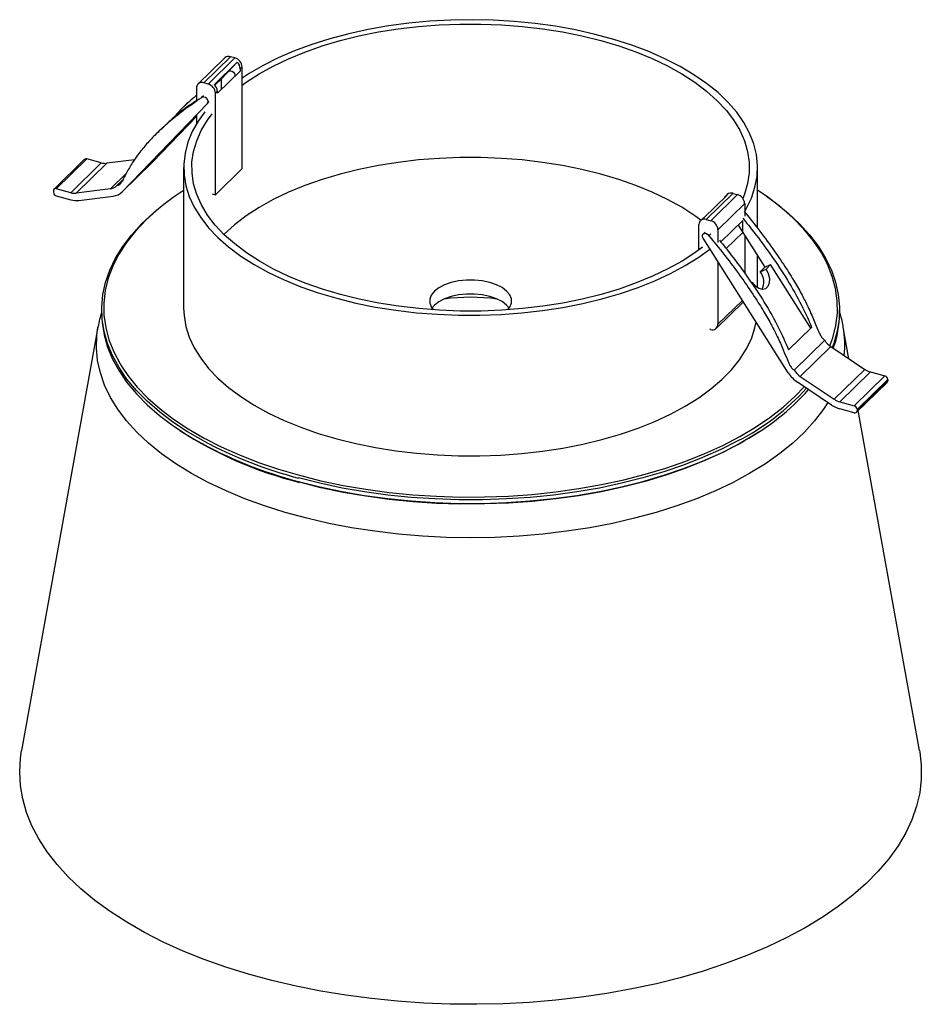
# Paper-space layout '_Trimétrica' of a CAD drawing. Header units: millimetres. Extents: x -55 to 55, y -54 to 66.
import ezdxf

# ---------------------------------------------------------------- set-up
doc = ezdxf.new("R2010")
doc.units = ezdxf.units.MM

psp = doc.layouts.new('_Trimétrica')

# ---------------------------------------------------------------- linework, layer by layer
at = {"color": 7, "linetype": 'Continuous', "lineweight": 25}
for p, q in [((-30.05, 61.52), (-33.32, 58.33)), ((-32.62, 58.47), (-29.35, 61.66)), ((-32.08, 58.33), (-28.81, 61.52)), ((-28.81, 61.52), (-29.35, 61.66)), ((-31.32, 58.26), (-28.53, 60.98)), ((-28.53, 60.98), (-30.47, 58.97)), ((-28.16, 60.19), (-27.93, 60.42)), ((-28.16, 60.19), (-28.16, 59.92)), ((-27.93, 48.02), (-27.93, 60.42)), ((-30.47, 58.97), (-31.26, 58.2)), ((-30.95, 57.2), (-28.16, 59.92)), ((-30.47, 57.67), (-30.47, 58.97)), ((-33.5, 57.86), (-33.5, 56.31)), ((-32.08, 58.33), (-32.62, 58.47)), ((-32.64, 56.9), (-32.88, 56.67)), ((-31.2, 57.23), (-30.95, 57.46)), ((-31.2, 44.83), (-31.2, 57.23)), ((-30.95, 57.2), (-30.95, 57.46)), ((-42.55, 45.2), (-32.17, 55.96)), ((-34.58, 56), (-35.05, 55.54)), ((-32.17, 55.96), (-31.94, 56.19)), ((-38.82, 48.85), (-33.5, 54.36)), ((-35.95, 52.02), (-33.5, 54.55)), ((-33.72, 54.2), (-33.78, 54.26)), ((-33.5, 54.41), (-33.72, 54.2)), ((-33.5, 54.57), (-33.5, 53.48)), ((-37.85, 52.81), (-38.32, 52.35)), ((-35.38, 52.57), (-35.95, 52.02)), ((-35.38, 52.57), (-35.4, 52.59)), ((-47.15, 49.15), (-50.88, 45.5)), ((-50.6, 45.56), (-46.87, 49.2)), ((-48.84, 45.08), (-45.11, 48.72)), ((-48.17, 45.02), (-44.44, 48.67)), ((-45.11, 48.72), (-46.87, 49.2)), ((-41.07, 49.09), (-44.44, 48.67)), ((-42.59, 45.16), (-38.85, 48.81)), ((-42.55, 45.2), (-38.82, 48.85)), ((-38.85, 48.81), (-38.82, 48.85)), ((-35.07, 48.15), (-35.07, 31.01)), ((34.93, 40.75), (34.93, 48.15)), ((-44.01, 45.54), (-42.05, 47.46)), ((-31.2, 44.83), (-27.93, 48.02)), ((-43.26, 45.9), (-42.46, 46.68)), ((-50.96, 45.31), (-50.96, 45.14)), ((-48.84, 45.08), (-50.6, 45.56)), ((-50.6, 44.7), (-48.84, 44.22)), ((-44.01, 45.54), (-48.17, 45.02)), ((-47.84, 44.14), (-43.68, 44.66)), ((-31.61, 44.94), (-31.2, 44.83)), ((28.4, 42.03), (31.19, 44.75)), ((28.68, 41.82), (31.94, 45)), ((29.22, 41.67), (32.48, 44.86)), ((31.24, 44.86), (31.01, 44.63)), ((31.94, 45), (32.48, 44.86)), ((35.18, 45.21), (34.93, 45.37)), ((30.1, 40.57), (33.37, 43.76)), ((33.37, 43.76), (33.37, 42.21)), ((27.79, 38.11), (27.79, 41.2)), ((28.22, 41.91), (27.98, 41.67)), ((28.68, 41.82), (29.22, 41.67)), ((33.13, 41.68), (30.46, 39.07)), ((32.57, 41.13), (35.82, 36)), ((33.13, 40.24), (33.13, 41.68)), ((28.54, 40.27), (28.31, 40.04)), ((29.01, 39.84), (29.25, 40.07)), ((30.1, 40.57), (30.1, 39.02)), ((33.13, 40.24), (31.1, 38.26)), ((33.37, 39.88), (33.37, 35.26)), ((38.68, 23.12), (28.3, 39.53)), ((34.93, 33.47), (34.93, 37.4)), ((30.1, 36.69), (30.1, 29.03)), ((35.82, 36), (36.53, 36.32)), ((36.53, 36.32), (35.97, 35.77)), ((41.43, 28.56), (36.53, 36.32)), ((35.82, 36), (35.26, 35.45)), ((35.26, 35.45), (35.97, 35.77)), ((34.18, 34.09), (34.3, 34.14)), ((34.3, 34.14), (34.21, 34.05)), ((29.91, 28.55), (33.18, 31.74)), ((30.1, 29.03), (33.1, 31.95)), ((33.21, 31.77), (33.18, 31.74)), ((-45.07, 30.79), (-45.07, 30.37)), ((44.93, 30.37), (44.93, 30.79)), ((-45.52, 28.69), (-54.83, -22.95)), ((-45.52, 28.69), (-45.51, 28.75)), ((29.22, 28.41), (29.1, 28.44)), ((38.73, 25.92), (41.53, 28.65)), ((46.08, 24.84), (45.39, 28.69)), ((39.39, 23.44), (43.13, 27.08)), ((40.14, 22.67), (43.88, 26.31)), ((43.88, 26.31), (48.04, 23.54)), ((44.3, 19.89), (48.04, 23.54)), ((44.97, 19.58), (48.71, 23.23)), ((48.71, 23.23), (50.47, 22.75)), ((43.97, 19.19), (39.81, 21.97)), ((40.14, 22.67), (44.3, 19.89)), ((46.73, 19.1), (50.47, 22.75)), ((47.01, 18.3), (50.75, 21.95)), ((47.09, 18.66), (50.82, 22.31)), ((47.09, 18.49), (50.82, 22.14)), ((50.82, 22.31), (50.82, 22.14)), ((44.97, 19.58), (46.73, 19.1)), ((46.73, 18.25), (44.97, 18.72)), ((47.09, 18.66), (47.09, 18.49)), ((54.7, -22.95), (47.22, 18.51))]:
    psp.add_line(p, q, dxfattribs=at)
at = {"color": 7, "linetype": 'Continuous', "lineweight": 25, "flags": 128}
for points in [[(33.37, 42.82), (33.55, 43.13), (34.18, 44.42), (34.62, 45.74), (34.87, 47.06), (34.93, 48.39), (34.8, 49.72), (34.48, 51.05), (33.97, 52.35), (33.27, 53.64), (32.4, 54.89), (31.34, 56.1), (30.12, 57.28), (28.72, 58.4), (27.18, 59.47), (25.48, 60.47), (23.64, 61.41), (21.68, 62.28), (19.59, 63.07), (17.4, 63.77), (15.11, 64.39), (12.74, 64.93), (10.3, 65.37), (7.8, 65.72), (5.26, 65.97), (2.69, 66.12), (0.11, 66.18), (-2.48, 66.14), (-5.05, 65.99), (-7.59, 65.76), (-10.1, 65.42), (-12.55, 64.99), (-14.93, 64.47), (-17.23, 63.86), (-19.43, 63.17), (-21.53, 62.39), (-23.52, 61.53), (-25.37, 60.61), (-27.09, 59.61), (-27.93, 59.06)], [(-27.93, 58.19), (-27.44, 58.54), (-25.85, 59.57), (-24.13, 60.53), (-22.26, 61.42), (-20.28, 62.23), (-18.18, 62.97), (-15.97, 63.63), (-13.68, 64.2), (-11.32, 64.68), (-8.89, 65.06), (-6.41, 65.36), (-3.9, 65.55), (-1.36, 65.65), (1.18, 65.65), (3.72, 65.55), (6.23, 65.36), (8.71, 65.07), (11.14, 64.68), (13.51, 64.21), (15.8, 63.64), (18, 62.98), (20.1, 62.25), (22.09, 61.43), (23.96, 60.54), (25.69, 59.58), (27.28, 58.56), (28.71, 57.48), (29.98, 56.34), (31.09, 55.16), (32.02, 53.95), (32.77, 52.69), (33.34, 51.42), (33.72, 50.12), (33.91, 48.82), (33.91, 47.51), (33.72, 46.2), (33.34, 44.91), (33.14, 44.39)], [(-29.62, 59.85), (-29.49, 59.93), (-29.33, 59.94), (-29.16, 59.89), (-29, 59.77), (-28.88, 59.62), (-28.82, 59.45), (-28.83, 59.28), (-28.84, 59.26)], [(-32.17, 55.96), (-32.1, 56.09), (-32.09, 56.26), (-32.15, 56.43), (-32.27, 56.59), (-32.42, 56.7), (-32.59, 56.75), (-32.76, 56.74), (-32.88, 56.66)], [(-33.72, 54.2), (-34.09, 53.81), (-34.52, 53.38), (-34.95, 52.95), (-35.33, 52.56), (-35.62, 52.28), (-35.78, 52.13), (-35.79, 52.13), (-35.66, 52.28), (-35.38, 52.57)], [(-32.5, 54.93), (-33.3, 53.81), (-34.02, 52.53), (-34.56, 51.23), (-34.9, 49.91), (-35.06, 48.58), (-35.02, 47.24), (-34.8, 45.92), (-34.38, 44.6), (-33.78, 43.31), (-32.99, 42.04), (-32.03, 40.8), (-30.89, 39.61), (-29.58, 38.46), (-28.11, 37.36), (-26.48, 36.32), (-24.71, 35.35), (-22.81, 34.45), (-20.78, 33.62), (-18.64, 32.87), (-16.4, 32.21)], [(-15.94, 32.66), (-18.14, 33.32), (-20.24, 34.06), (-22.23, 34.87), (-24.09, 35.76), (-25.82, 36.72), (-27.41, 37.74), (-28.84, 38.83), (-30.12, 39.96), (-31.22, 41.14), (-32.15, 42.36), (-32.9, 43.61), (-33.47, 44.88), (-33.85, 46.18), (-34.04, 47.49), (-34.05, 48.8), (-33.86, 50.1), (-33.48, 51.4), (-32.92, 52.67), (-32.17, 53.92), (-31.61, 54.69)], [(28.03, 41.73), (27.28, 42.27), (25.69, 43.3), (23.96, 44.26), (22.09, 45.15), (20.1, 45.96), (18, 46.7), (15.8, 47.35), (13.51, 47.92), (11.14, 48.4), (8.71, 48.78), (6.23, 49.07), (3.72, 49.27), (1.18, 49.36), (-1.36, 49.36), (-3.9, 49.27), (-6.41, 49.07), (-8.89, 48.78), (-11.32, 48.39), (-13.68, 47.91), (-15.97, 47.34), (-18.18, 46.69), (-20.28, 45.95), (-22.26, 45.13), (-24.13, 44.24), (-25.85, 43.28), (-27.44, 42.25), (-28.87, 41.17), (-30.14, 40.04), (-30.17, 40.01)], [(43.77, 26.39), (44.12, 27.37), (44.49, 28.87), (44.67, 30.38), (44.65, 31.89), (44.44, 33.39), (44.04, 34.88), (43.46, 36.36), (42.69, 37.82), (41.73, 39.24), (40.59, 40.63), (39.29, 41.98), (37.81, 43.28), (36.17, 44.53), (35.18, 45.21)], [(36.01, 44.65), (37.09, 43.87), (38.65, 42.6), (40.05, 41.29), (41.29, 39.93), (42.35, 38.53), (43.23, 37.1), (43.94, 35.64), (44.45, 34.17), (44.78, 32.67), (44.93, 31.18), (44.88, 29.67), (44.64, 28.18), (44.22, 26.69), (44.04, 26.2)], [(-32.66, 14.81), (-34.58, 15.92), (-36.38, 17.11), (-38.03, 18.34), (-39.51, 19.64), (-40.83, 20.97), (-41.98, 22.35), (-42.95, 23.77), (-43.74, 25.21), (-44.35, 26.68), (-44.78, 28.17), (-45.01, 29.66), (-45.06, 31.16), (-44.92, 32.66), (-44.59, 34.15), (-44.08, 35.63), (-43.38, 37.09), (-42.49, 38.52), (-41.44, 39.92), (-40.2, 41.28), (-38.8, 42.59), (-38.36, 42.96)], [(-38.83, 42.52), (-39.65, 41.76), (-40.93, 40.41), (-42.03, 39.01), (-42.96, 37.58), (-43.7, 36.12), (-44.26, 34.64), (-44.63, 33.15), (-44.8, 31.64), (-44.79, 30.13), (-44.58, 28.63), (-44.18, 27.13), (-43.59, 25.66), (-42.82, 24.2), (-42.66, 23.93)], [(28.3, 39.53), (28.23, 39.7), (28.22, 39.87), (28.28, 40.01), (28.4, 40.1), (28.55, 40.13), (28.72, 40.09), (28.89, 39.99), (29.01, 39.84)], [(28.21, 38.43), (27.3, 37.76), (25.72, 36.74), (23.99, 35.78), (22.13, 34.89), (20.14, 34.07), (18.04, 33.33), (15.84, 32.67), (13.55, 32.11), (11.18, 31.63), (8.75, 31.24), (6.27, 30.95), (3.76, 30.75), (1.23, 30.65), (-1.32, 30.65), (-3.85, 30.75), (-6.37, 30.94), (-8.85, 31.23), (-11.28, 31.62), (-13.64, 32.1), (-15.94, 32.66)], [(-16.4, 32.21), (-14.07, 31.63), (-11.66, 31.14), (-9.19, 30.75), (-6.67, 30.45), (-4.12, 30.25), (-1.54, 30.14), (1.05, 30.13), (3.63, 30.23), (6.19, 30.42), (8.71, 30.7), (11.19, 31.08), (13.61, 31.56), (15.95, 32.12), (18.21, 32.78), (20.36, 33.51), (22.4, 34.33), (24.32, 35.22), (26.11, 36.19), (27.76, 37.22), (29.13, 38.21)], [(35.97, 35.77), (36.24, 35.21), (36.38, 34.62), (36.36, 34.07), (36.2, 33.63), (35.91, 33.35), (35.53, 33.26), (35.1, 33.38), (34.67, 33.68), (34.3, 34.14)], [(4.48, 30.8), (4.72, 31.13), (4.91, 31.63), (4.91, 32.13), (4.71, 32.63), (4.33, 33.09), (3.78, 33.51), (3.08, 33.86), (2.27, 34.14), (1.36, 34.33), (0.4, 34.43), (-0.58, 34.43), (-1.54, 34.33), (-2.45, 34.13), (-3.26, 33.85), (-3.95, 33.49), (-4.49, 33.07), (-4.86, 32.6), (-5.05, 32.1), (-5.04, 31.6), (-4.84, 31.1), (-4.62, 30.8)], [(4.65, 31.01), (4.33, 31.38), (3.78, 31.8), (3.08, 32.15), (2.27, 32.43), (1.36, 32.62), (0.4, 32.72), (-0.58, 32.71), (-1.54, 32.61), (-2.45, 32.42), (-3.26, 32.13), (-3.95, 31.77), (-4.49, 31.35), (-4.78, 31.01)], [(-45.07, 30.37), (-45.01, 29.23), (-44.78, 27.74), (-44.35, 26.25), (-43.74, 24.78), (-42.95, 23.34), (-41.98, 21.93), (-40.83, 20.55), (-39.51, 19.21), (-38.03, 17.92), (-36.38, 16.68), (-34.58, 15.5), (-33.57, 14.89)], [(-35.07, 31.01), (-35.02, 30.1), (-34.8, 28.77), (-34.38, 27.46), (-33.78, 26.16), (-32.99, 24.89), (-32.03, 23.66), (-30.89, 22.46), (-29.58, 21.31), (-28.11, 20.22), (-26.48, 19.18), (-24.71, 18.21), (-22.81, 17.31), (-20.78, 16.48), (-18.64, 15.73), (-16.4, 15.07)], [(-16.4, 15.07), (-14.07, 14.49), (-11.66, 14), (-9.19, 13.61), (-6.67, 13.31), (-4.12, 13.1), (-1.54, 13), (1.05, 12.99), (3.63, 13.08), (6.19, 13.27), (8.71, 13.56), (11.19, 13.94), (13.61, 14.42), (15.95, 14.98), (18.21, 15.63), (20.36, 16.37), (22.4, 17.19), (24.32, 18.08), (26.11, 19.04), (27.76, 20.07), (29.25, 21.16), (30.58, 22.3), (31.74, 23.49), (32.74, 24.72), (33.55, 25.99), (34.18, 27.28), (34.62, 28.59), (34.77, 29.3)], [(43.5, 19.5), (42.97, 18.68), (41.9, 17.26), (40.65, 15.88), (39.23, 14.55), (37.64, 13.26), (35.89, 12.03), (34, 10.86), (31.96, 9.76), (29.79, 8.73), (27.49, 7.77), (25.07, 6.89), (22.55, 6.09), (19.94, 5.38), (17.24, 4.76), (14.47, 4.23), (11.64, 3.79), (8.76, 3.45), (5.84, 3.2), (2.9, 3.05), (-0.06, 3), (-3.01, 3.05), (-5.95, 3.2), (-8.87, 3.45), (-11.75, 3.79), (-14.59, 4.22), (-17.36, 4.76), (-20.06, 5.38), (-22.67, 6.09), (-25.19, 6.88), (-27.6, 7.76), (-29.9, 8.72), (-32.08, 9.75), (-34.12, 10.85), (-36.01, 12.02), (-37.76, 13.25), (-39.35, 14.54), (-40.77, 15.87), (-42.03, 17.25), (-43.1, 18.67), (-44, 20.12), (-44.71, 21.6), (-45.23, 23.1), (-45.57, 24.61), (-45.71, 26.13), (-45.67, 27.65), (-45.52, 28.69)], [(-42.66, 23.93), (-41.87, 22.77), (-40.73, 21.38), (-39.42, 20.04), (-37.94, 18.73), (-36.3, 17.48), (-34.51, 16.29), (-32.57, 15.16), (-30.48, 14.1), (-28.27, 13.11), (-25.94, 12.2), (-23.5, 11.37), (-20.95, 10.62)], [(-20.95, 10.62), (-18.32, 9.96), (-15.61, 9.39), (-12.83, 8.92), (-10, 8.53), (-7.12, 8.25), (-4.22, 8.06), (-1.29, 7.97), (1.63, 7.98), (4.56, 8.08), (7.46, 8.29), (10.33, 8.59), (13.15, 8.99), (15.92, 9.48), (18.62, 10.07), (21.24, 10.74), (23.76, 11.5), (26.19, 12.35), (28.5, 13.27), (30.7, 14.27), (32.76, 15.34), (34.67, 16.48), (36.45, 17.68), (38.06, 18.94), (39.51, 20.25), (40.63, 21.42)], [(35.21, 15.97), (34.67, 15.62), (32.76, 14.49), (30.7, 13.41), (28.5, 12.41), (26.19, 11.49), (23.76, 10.64), (21.24, 9.88), (18.62, 9.21), (15.92, 8.62), (13.15, 8.13), (10.33, 7.73), (7.46, 7.43), (4.56, 7.23), (1.63, 7.12), (-1.29, 7.11), (-4.22, 7.2), (-7.12, 7.39), (-10, 7.68), (-12.83, 8.06), (-15.61, 8.54), (-18.32, 9.11), (-20.95, 9.77)], [(32.59, 14.85), (32.52, 14.81), (30.45, 13.76), (28.24, 12.78), (25.92, 11.87), (23.49, 11.05), (20.95, 10.3), (18.33, 9.64), (15.64, 9.07), (12.88, 8.6), (10.06, 8.21), (7.2, 7.92), (4.31, 7.73), (1.4, 7.63), (-1.51, 7.63), (-4.42, 7.73), (-7.31, 7.92), (-10.17, 8.21), (-12.99, 8.59), (-15.75, 9.07), (-18.45, 9.64), (-21.07, 10.3)], [(-21.07, 9.87), (-18.45, 9.21), (-15.75, 8.64), (-12.99, 8.16), (-10.17, 7.78), (-7.31, 7.49), (-4.42, 7.3), (-1.51, 7.2), (1.4, 7.2), (4.31, 7.3), (7.2, 7.49), (10.06, 7.78), (12.88, 8.17), (15.64, 8.65), (18.33, 9.22), (20.95, 9.87), (23.49, 10.62), (25.92, 11.44), (28.24, 12.35), (30.45, 13.33), (32.52, 14.38), (33.31, 14.82)], [(54.7, -22.95), (54.72, -23.1), (54.91, -24.76), (54.91, -26.43), (54.71, -28.09), (54.33, -29.74), (53.76, -31.38), (53.01, -32.99), (52.07, -34.58), (50.95, -36.15), (49.66, -37.67), (48.19, -39.15), (46.56, -40.59), (44.77, -41.97), (42.82, -43.3), (40.73, -44.56), (38.49, -45.76), (36.13, -46.89), (33.63, -47.95), (31.02, -48.93), (28.31, -49.83), (25.49, -50.65), (22.59, -51.38), (19.61, -52.02), (16.56, -52.57), (13.46, -53.02), (10.31, -53.38), (7.12, -53.65), (3.91, -53.82), (0.68, -53.89), (-2.55, -53.86), (-5.77, -53.74), (-8.97, -53.52), (-12.14, -53.2), (-15.27, -52.79), (-18.34, -52.28), (-21.36, -51.68), (-24.3, -51), (-27.15, -50.22), (-29.92, -49.36), (-32.58, -48.41), (-35.12, -47.39), (-37.55, -46.3), (-39.85, -45.13), (-42.01, -43.89), (-44.02, -42.59), (-45.89, -41.23), (-47.59, -39.82), (-49.14, -38.36), (-50.51, -36.85), (-51.71, -35.31), (-52.73, -33.73), (-53.57, -32.13), (-54.23, -30.5), (-54.7, -28.85), (-54.98, -27.2), (-55.07, -25.53), (-54.97, -23.87), (-54.83, -22.95)]]:
    psp.add_lwpolyline(points, dxfattribs=at)
at = {"color": 7, "linetype": 'Continuous', "lineweight": 25}
for centre, radius, start, end in [((-29.58, 61), 0.706, 71.1228, 131.7873), ((-29.14, 60.35), 1.21, 3.3916, 74.3338), ((-29.31, 60.15), 1.14, 2.3006, 47.1563), ((-32.85, 57.87), 0.65, 68.8623, 180.9223), ((-32.41, 57.16), 1.21, 3.3916, 74.3338), ((-32.1, 57.42), 1.14, 2.3006, 47.1563), ((-46.96, 48.93), 0.282, 71.1228, 131.7873), ((-44.64, 50.4), 1.74, 254.2264, 276.4781), ((-44.15, 46.78), 1.24, 276.0988, 315.3297), ((-50.7, 45.32), 0.26, 68.8623, 180.9223), ((-50.47, 45.17), 0.486, 183.3916, 254.3338), ((-48.37, 46.75), 1.74, 254.2264, 276.4781), ((-43.88, 46.51), 1.86, 276.0988, 315.3297), ((-18.77, 19.9), 30.23, 122.6187, 131.5765), ((31.42, 44.22), 0.585, 113.0905, 155.5196), ((31.72, 44.33), 0.715, 71.5838, 131.3262), ((32.15, 43.69), 1.21, 3.3916, 74.3338), ((-48.13, 46.73), 2.61, 254.2264, 276.4781), ((28.63, 41.49), 0.588, 113.091, 134.2192), ((28.44, 41.21), 0.65, 68.8623, 180.9223), ((28.89, 40.5), 1.21, 3.3916, 74.3338), ((33.72, 34.21), 1.98, 331.601, 39.0606), ((-0.07, 8.45), 23.88, 82.1775, 97.8225), ((32.42, 30.42), 12.52, 339.903, 359.7551), ((29.45, 29.02), 0.65, 248.8623, 0.9223), ((33.4, 26.52), 12.18, 353.8843, 10.2744), ((45.33, 28.49), 2.61, 212.4008, 236.1773), ((41.99, 25.23), 3.92, 212.4008, 236.1773), ((41.6, 24.84), 2.61, 212.4008, 236.1773), ((49.32, 25.44), 2.3, 235.9526, 254.4289), ((50.34, 22.28), 0.486, 3.3916, 74.3338), ((50.56, 22.13), 0.258, 315.3545, 1.9113), ((18.92, 41.32), 29.79, 297.3033, 317.5808), ((19.39, 40.34), 29.06, 298.6051, 318.4761), ((45.59, 21.79), 2.3, 235.9526, 254.4289), ((45.9, 22.04), 3.45, 235.9526, 254.4289), ((46.6, 18.64), 0.486, 3.3916, 74.3338), ((46.83, 18.49), 0.26, 248.8623, 0.9223), ((-9.12, 57), 48.7, 237.1789, 255.9325), ((-7.79, 60.97), 52.8, 240.776, 255.4337), ((-7.52, 62.18), 53.63, 242.0477, 255.3689)]:
    psp.add_arc(centre, radius, start, end, dxfattribs=at)
for points, knots in [([(-32.88, 56.66), (-33.63, 56.15), (-35.02, 55.19), (-36.86, 53.71), (-38.35, 52.35), (-39.54, 51.1), (-40.47, 49.97), (-41.26, 48.85), (-41.89, 47.78), (-42.35, 46.88), (-42.67, 46.32), (-42.92, 46), (-43.16, 45.93), (-43.26, 45.9)], [0, 0, 0, 0, 0.179371, 0.334652, 0.46808, 0.581812, 0.677896, 0.758238, 0.852976, 0.921253, 0.954327, 0.979445, 1, 1, 1, 1]), ([(-33.5, 56.92), (-33.65, 56.81), (-34.5, 56.12), (-35.45, 55.24), (-36.14, 54.38), (-36.26, 54.22)], [0, 0, 0, 0, 0.1416834, 0.8486231, 1, 1, 1, 1]), ([(-33.5, 56.35), (-33.88, 56.09), (-35, 55.3), (-36.46, 54.14), (-37.47, 53.14), (-37.83, 52.78)], [0, 0, 0, 0, 0.244988, 0.727327, 1, 1, 1, 1]), ([(33.32, 42.77), (33.87, 42.09), (35.07, 40.61), (36.72, 38.37), (38.22, 36.2), (39.41, 34.3), (40.33, 32.67), (41.12, 31.11), (41.76, 29.7), (42.21, 28.55), (42.53, 27.83), (42.78, 27.37), (43.02, 27.17), (43.13, 27.08)], [0, 0, 0, 0, 0.139832, 0.302594, 0.442452, 0.561663, 0.662376, 0.746589, 0.845892, 0.917459, 0.952126, 0.978455, 1, 1, 1, 1]), ([(33.12, 41.98), (33.58, 41.41), (34.79, 39.92), (36.63, 37.41), (38.61, 34.45), (40.02, 31.96), (40.96, 30.01), (41.34, 29.11), (41.53, 28.65)], [0, 0, 0, 0, 0.137192, 0.358316, 0.583191, 0.807865, 0.903803, 1, 1, 1, 1]), ([(29.01, 39.84), (29.76, 38.92), (31.15, 37.2), (32.99, 34.73), (34.48, 32.55), (35.67, 30.66), (36.6, 29.02), (37.39, 27.47), (38.02, 26.06), (38.48, 24.91), (38.8, 24.18), (39.05, 23.72), (39.29, 23.53), (39.39, 23.44)], [0, 0, 0, 0, 0.179371, 0.334652, 0.46808, 0.581812, 0.677896, 0.758238, 0.852976, 0.921253, 0.954327, 0.979445, 1, 1, 1, 1]), ([(30.29, 39.28), (30.76, 38.7), (31.98, 37.19), (33.83, 34.68), (35.8, 31.72), (37.48, 28.79), (38.33, 26.82), (38.73, 25.92)], [0, 0, 0, 0, 0.139703, 0.360201, 0.583508, 0.808472, 1, 1, 1, 1]), ([(-45.07, 30.5), (-45.16, 30.22), (-45.35, 29.65), (-45.44, 29.06), (-45.49, 28.76)], [0, 0, 0, 0, 0.49101, 1, 1, 1, 1]), ([(45.39, 28.65), (45.38, 28.71), (45.3, 29.32), (45.14, 29.96), (44.95, 30.52), (44.93, 30.56)], [0, 0, 0, 0, 0.0978107, 0.9390459, 1, 1, 1, 1])]:
    psp.add_open_spline(points, degree=3, knots=knots, dxfattribs=at)

doc.saveas('drawing.dxf')
